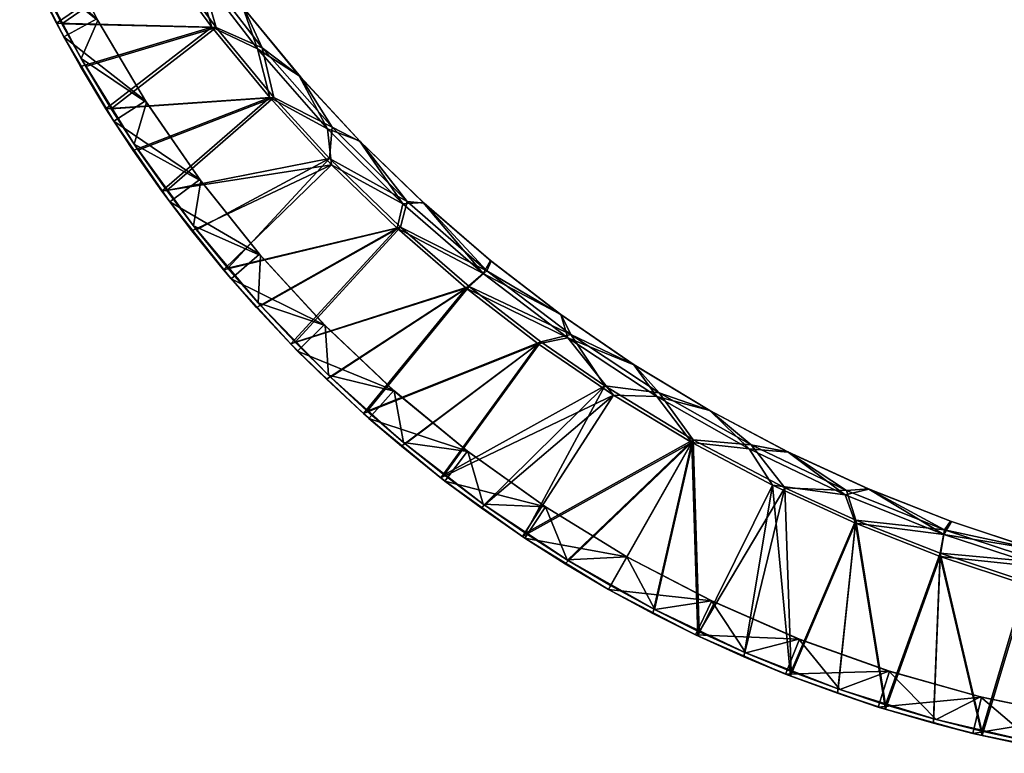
# Model space of a CAD drawing. Header units: metres. Extents: x -1503 to 1, y -1017 to 0.
# Tile 1 of 3: x -1415 to -745, y -1003 to -504. Entities that reach past the tile are written whole.
import ezdxf

# ---------------------------------------------------------------- set-up
doc = ezdxf.new("R2010")
doc.units = ezdxf.units.M

msp = doc.modelspace()

# ---------------------------------------------------------------- linework, layer by layer
at = {"layer": 'None'}
for points in [[(-1391.313477, -446.286011, -48), (-1362.060059, -504.252075, -48), (-1405.389282, -469.28653, -48)], [(-1362.78064, -502.936554, -45), (-1362.060059, -504.252075, -48), (-1391.313477, -446.286011, -48)], [(-1385.190918, -515.189636, -45), (-1415.225342, -455.42392, -45), (-1405.5354, -475.960938, -203.120316)], [(-1415.225342, -455.42392, -45), (-1385.190918, -515.189636, -45), (-1362.78064, -502.936554, -45)], [(-1390.222168, -505.978394, -192.186707), (-1405.5354, -475.960938, -203.120316), (-1321.081543, -458.446228, -427)], [(-1318.038818, -459.136078, -424), (-1401.862061, -476.540802, -201.855057), (-1386.545898, -506.381805, -190.987137)], [(-1284.442261, -508.636383, -427), (-1390.222168, -505.978394, -192.186707), (-1321.081543, -458.446228, -427)], [(-1281.551147, -508.914001, -424), (-1318.038818, -459.136078, -424), (-1386.545898, -506.381805, -190.987137)], [(-1284.442261, -508.636383, -427), (-1321.081543, -458.446228, -427), (-1297.438843, -466.04422, -427)], [(-1281.551147, -508.914001, -424), (-1293.962158, -465.746979, -424), (-1318.038818, -459.136078, -424)], [(-1253.39502, -523.51709, -427), (-1284.442261, -508.636383, -427), (-1297.438843, -466.04422, -427)], [(-1253.39502, -523.51709, -427), (-1297.438843, -466.04422, -427), (-1253.39502, -523.51709, -540)], [(-1297.438843, -466.04422, -427), (-1297.438843, -466.04422, -540), (-1253.39502, -523.51709, -540)], [(-1253.39502, -523.51709, -540), (-1297.438843, -466.04422, -540), (-1263.288818, -495.11734, -540)], [(-1250.120117, -522.776794, -424), (-1293.962158, -465.746979, -424), (-1281.551147, -508.914001, -424)], [(-1250.120117, -522.776794, -537), (-1293.962158, -465.746979, -537), (-1250.120117, -522.776794, -424)], [(-1293.962158, -465.746979, -537), (-1293.962158, -465.746979, -424), (-1250.120117, -522.776794, -424)], [(-1250.120117, -522.776794, -537), (-1262.464233, -496.176147, -537), (-1293.962158, -465.746979, -537)], [(-1373.447021, -530.037476, -48), (-1386.545898, -506.381805, -190.987137), (-1405.389282, -469.28653, -48)], [(-1386.545898, -506.381805, -190.987137), (-1401.862061, -476.540802, -201.855057), (-1405.389282, -469.28653, -48)], [(-1405.389282, -469.28653, -48), (-1362.060059, -504.252075, -48), (-1373.447021, -530.037476, -48)], [(-1390.222168, -505.978394, -192.186707), (-1385.190918, -515.189636, -45), (-1405.5354, -475.960938, -203.120316)], [(-1262.464233, -496.176147, -537), (-1224.122681, -542.601074, -537), (-1263.288818, -495.11734, -540)], [(-1224.122681, -542.601074, -537), (-1224.879272, -541.73468, -540), (-1263.288818, -495.11734, -540)], [(-1253.39502, -523.51709, -540), (-1263.288818, -495.11734, -540), (-1224.879272, -541.73468, -540)], [(-1224.122681, -542.601074, -537), (-1262.464233, -496.176147, -537), (-1250.120117, -522.776794, -537)], [(-1385.190918, -515.189636, -45), (-1390.222168, -505.978394, -192.186707), (-1373.907715, -535.372681, -181.896591)], [(-1284.442261, -508.636383, -427), (-1373.907715, -535.372681, -181.896591), (-1390.222168, -505.978394, -192.186707)], [(-1373.447021, -530.037476, -48), (-1370.264893, -535.555786, -180.775238), (-1386.545898, -506.381805, -190.987137)], [(-1281.551147, -508.914001, -424), (-1386.545898, -506.381805, -190.987137), (-1370.264893, -535.555786, -180.775238)], [(-1362.78064, -502.936554, -45), (-1385.190918, -515.189636, -45), (-1329.579468, -558.953308, -45)], [(-1356.477905, -564.332397, -172.180893), (-1373.907715, -535.372681, -181.896591), (-1284.442261, -508.636383, -427)], [(-1362.060059, -504.252075, -48), (-1328.870728, -560.057983, -48), (-1373.447021, -530.037476, -48)], [(-1352.890015, -564.289856, -171.134735), (-1281.551147, -508.914001, -424), (-1370.264893, -535.555786, -180.775238)], [(-1362.78064, -502.936554, -45), (-1329.579468, -558.953308, -45), (-1362.060059, -504.252075, -48)], [(-1329.579468, -558.953308, -45), (-1328.870728, -560.057983, -48), (-1362.060059, -504.252075, -48)], [(-1245.021362, -556.672607, -427), (-1356.477905, -564.332397, -172.180893), (-1284.442261, -508.636383, -427)], [(-1242.314087, -556.562561, -424), (-1281.551147, -508.914001, -424), (-1352.890015, -564.289856, -171.134735)], [(-1245.021362, -556.672607, -427), (-1284.442261, -508.636383, -427), (-1253.39502, -523.51709, -427)], [(-1242.314087, -556.562561, -424), (-1250.120117, -522.776794, -424), (-1281.551147, -508.914001, -424)], [(-1351.086548, -572.730042, -45), (-1385.190918, -515.189636, -45), (-1373.907715, -535.372681, -181.896591)], [(-1385.190918, -515.189636, -45), (-1351.086548, -572.730042, -45), (-1329.579468, -558.953308, -45)], [(-1202.577637, -576.760498, -424), (-1250.120117, -522.776794, -424), (-1242.314087, -556.562561, -424)], [(-1202.577637, -576.760498, -537), (-1250.120117, -522.776794, -537), (-1202.577637, -576.760498, -424)], [(-1250.120117, -522.776794, -537), (-1250.120117, -522.776794, -424), (-1202.577637, -576.760498, -424)], [(-1202.577637, -576.760498, -537), (-1224.122681, -542.601074, -537), (-1250.120117, -522.776794, -537)], [(-1205.608032, -577.917358, -427), (-1245.021362, -556.672607, -427), (-1253.39502, -523.51709, -427)], [(-1205.608032, -577.917358, -427), (-1253.39502, -523.51709, -427), (-1205.608032, -577.917358, -540)], [(-1253.39502, -523.51709, -427), (-1253.39502, -523.51709, -540), (-1205.608032, -577.917358, -540)], [(-1205.608032, -577.917358, -540), (-1253.39502, -523.51709, -540), (-1224.879272, -541.73468, -540)], [(-1351.086548, -572.730042, -45), (-1373.907715, -535.372681, -181.896591), (-1356.477905, -564.332397, -172.180893)], [(-1337.252441, -588.35498, -48), (-1352.890015, -564.289856, -171.134735), (-1373.447021, -530.037476, -48)], [(-1352.890015, -564.289856, -171.134735), (-1370.264893, -535.555786, -180.775238), (-1373.447021, -530.037476, -48)], [(-1373.447021, -530.037476, -48), (-1328.870728, -560.057983, -48), (-1337.252441, -588.35498, -48)], [(-1224.122681, -542.601074, -537), (-1183.236572, -586.801453, -537), (-1224.879272, -541.73468, -540)], [(-1183.236572, -586.801453, -537), (-1183.906616, -586.116028, -540), (-1224.879272, -541.73468, -540)], [(-1205.608032, -577.917358, -540), (-1224.879272, -541.73468, -540), (-1183.906616, -586.116028, -540)], [(-1183.236572, -586.801453, -537), (-1224.122681, -542.601074, -537), (-1202.577637, -576.760498, -537)], [(-1245.021362, -556.672607, -427), (-1338.03064, -592.669006, -163.101898), (-1356.477905, -564.332397, -172.180893)], [(-1334.5177, -592.406799, -162.123016), (-1242.314087, -556.562561, -424), (-1352.890015, -564.289856, -171.134735)], [(-1329.579468, -558.953308, -45), (-1351.086548, -572.730042, -45), (-1292.575684, -612.534302, -45)], [(-1318.477539, -620.491272, -154.624374), (-1338.03064, -592.669006, -163.101898), (-1245.021362, -556.672607, -427)], [(-1328.870728, -560.057983, -48), (-1291.904175, -613.436829, -48), (-1337.252441, -588.35498, -48)], [(-1242.314087, -556.562561, -424), (-1334.5177, -592.406799, -162.123016), (-1315.082886, -619.990295, -153.711227)], [(-1329.579468, -558.953308, -45), (-1292.575684, -612.534302, -45), (-1328.870728, -560.057983, -48)], [(-1292.575684, -612.534302, -45), (-1291.904175, -613.436829, -48), (-1328.870728, -560.057983, -48)], [(-1202.945068, -602.40094, -427), (-1318.477539, -620.491272, -154.624374), (-1245.021362, -556.672607, -427)], [(-1204.222046, -598.048828, -424), (-1242.314087, -556.562561, -424), (-1315.082886, -619.990295, -153.711227)], [(-1202.945068, -602.40094, -427), (-1245.021362, -556.672607, -427), (-1205.608032, -577.917358, -427)], [(-1204.222046, -598.048828, -424), (-1202.577637, -576.760498, -424), (-1242.314087, -556.562561, -424)], [(-1338.03064, -592.669006, -163.101898), (-1351.086548, -572.730042, -45), (-1356.477905, -564.332397, -172.180893)], [(-1337.252441, -588.35498, -48), (-1334.5177, -592.406799, -162.123016), (-1352.890015, -564.289856, -171.134735)], [(-1313.076294, -627.768494, -45), (-1351.086548, -572.730042, -45), (-1338.03064, -592.669006, -163.101898)], [(-1351.086548, -572.730042, -45), (-1313.076294, -627.768494, -45), (-1292.575684, -612.534302, -45)], [(-1154.291504, -629.001587, -427), (-1202.945068, -602.40094, -427), (-1205.608032, -577.917358, -427)], [(-1154.291504, -629.001587, -427), (-1205.608032, -577.917358, -427), (-1154.291504, -629.001587, -540)], [(-1205.608032, -577.917358, -427), (-1205.608032, -577.917358, -540), (-1154.291504, -629.001587, -540)], [(-1154.291504, -629.001587, -540), (-1205.608032, -577.917358, -540), (-1183.906616, -586.116028, -540)], [(-1151.545776, -627.458435, -424), (-1202.577637, -576.760498, -424), (-1204.222046, -598.048828, -424)], [(-1151.545776, -627.458435, -537), (-1202.577637, -576.760498, -537), (-1151.545776, -627.458435, -424)], [(-1202.577637, -576.760498, -537), (-1202.577637, -576.760498, -424), (-1151.545776, -627.458435, -424)], [(-1151.545776, -627.458435, -537), (-1183.236572, -586.801453, -537), (-1202.577637, -576.760498, -537)], [(-1296.989746, -643.941895, -48), (-1315.082886, -619.990295, -153.711227), (-1337.252441, -588.35498, -48)], [(-1315.082886, -619.990295, -153.711227), (-1334.5177, -592.406799, -162.123016), (-1337.252441, -588.35498, -48)], [(-1337.252441, -588.35498, -48), (-1291.904175, -613.436829, -48), (-1296.989746, -643.941895, -48)], [(-1183.236572, -586.801453, -537), (-1139.93457, -628.637939, -537), (-1183.906616, -586.116028, -540)], [(-1139.93457, -628.637939, -537), (-1140.50061, -628.120605, -540), (-1183.906616, -586.116028, -540)], [(-1154.291504, -629.001587, -540), (-1183.906616, -586.116028, -540), (-1140.50061, -628.120605, -540)], [(-1139.93457, -628.637939, -537), (-1183.236572, -586.801453, -537), (-1151.545776, -627.458435, -537)], [(-1318.477539, -620.491272, -154.624374), (-1313.076294, -627.768494, -45), (-1338.03064, -592.669006, -163.101898)], [(-1202.945068, -602.40094, -427), (-1297.999756, -647.525818, -146.829514), (-1318.477539, -620.491272, -154.624374)], [(-1204.222046, -598.048828, -424), (-1315.082886, -619.990295, -153.711227), (-1294.761963, -646.786255, -145.97287)], [(-1276.440063, -673.96991, -139.657669), (-1297.999756, -647.525818, -146.829514), (-1202.945068, -602.40094, -427)], [(-1273.427979, -672.959839, -138.856186), (-1204.222046, -598.048828, -424), (-1294.761963, -646.786255, -145.97287)], [(-1158.348511, -645.674866, -427), (-1276.440063, -673.96991, -139.657669), (-1202.945068, -602.40094, -427)], [(-1156.075195, -644.890076, -424), (-1204.222046, -598.048828, -424), (-1273.427979, -672.959839, -138.856186)], [(-1156.075195, -644.890076, -424), (-1151.545776, -627.458435, -424), (-1204.222046, -598.048828, -424)], [(-1158.348511, -645.674866, -427), (-1202.945068, -602.40094, -427), (-1154.291504, -629.001587, -427)], [(-1292.575684, -612.534302, -45), (-1313.076294, -627.768494, -45), (-1251.94751, -663.421875, -45)], [(-1291.904175, -613.436829, -48), (-1251.337158, -664.133484, -48), (-1296.989746, -643.941895, -48)], [(-1292.575684, -612.534302, -45), (-1251.94751, -663.421875, -45), (-1291.904175, -613.436829, -48)], [(-1251.94751, -663.421875, -45), (-1251.337158, -664.133484, -48), (-1291.904175, -613.436829, -48)], [(-1313.076294, -627.768494, -45), (-1318.477539, -620.491272, -154.624374), (-1297.999756, -647.525818, -146.829514)], [(-1296.989746, -643.941895, -48), (-1294.761963, -646.786255, -145.97287), (-1315.082886, -619.990295, -153.711227)], [(-1271.343018, -680.040283, -45), (-1313.076294, -627.768494, -45), (-1297.999756, -647.525818, -146.829514)], [(-1313.076294, -627.768494, -45), (-1271.343018, -680.040283, -45), (-1251.94751, -663.421875, -45)], [(-1099.675049, -676.54126, -427), (-1158.348511, -645.674866, -427), (-1154.291504, -629.001587, -427)], [(-1097.251099, -674.645447, -424), (-1151.545776, -627.458435, -424), (-1156.075195, -644.890076, -424)], [(-1099.675049, -676.54126, -540), (-1154.291504, -629.001587, -540), (-1140.50061, -628.120605, -540)], [(-1099.675049, -676.54126, -427), (-1154.291504, -629.001587, -427), (-1099.675049, -676.54126, -540)], [(-1154.291504, -629.001587, -427), (-1154.291504, -629.001587, -540), (-1099.675049, -676.54126, -540)], [(-1097.251099, -674.645447, -537), (-1151.545776, -627.458435, -537), (-1097.251099, -674.645447, -424)], [(-1151.545776, -627.458435, -537), (-1151.545776, -627.458435, -424), (-1097.251099, -674.645447, -424)], [(-1097.251099, -674.645447, -537), (-1139.93457, -628.637939, -537), (-1151.545776, -627.458435, -537)], [(-1139.93457, -628.637939, -537), (-1094.353271, -667.97876, -537), (-1140.50061, -628.120605, -540)], [(-1094.353271, -667.97876, -537), (-1094.79895, -667.615173, -540), (-1140.50061, -628.120605, -540)], [(-1099.675049, -676.54126, -540), (-1140.50061, -628.120605, -540), (-1094.79895, -667.615173, -540)], [(-1097.251099, -674.645447, -537), (-1094.353271, -667.97876, -537), (-1139.93457, -628.637939, -537)], [(-1271.343018, -680.040283, -45), (-1297.999756, -647.525818, -146.829514), (-1276.440063, -673.96991, -139.657669)], [(-1252.864258, -696.514954, -48), (-1273.427979, -672.959839, -138.856186), (-1296.989746, -643.941895, -48)], [(-1273.427979, -672.959839, -138.856186), (-1294.761963, -646.786255, -145.97287), (-1296.989746, -643.941895, -48)], [(-1296.989746, -643.941895, -48), (-1251.337158, -664.133484, -48), (-1252.864258, -696.514954, -48)], [(-1158.348511, -645.674866, -427), (-1254.015747, -699.571777, -133.170074), (-1276.440063, -673.96991, -139.657669)], [(-1251.098999, -698.466431, -132.374619), (-1156.075195, -644.890076, -424), (-1273.427979, -672.959839, -138.856186)], [(-1230.617432, -724.475037, -127.322548), (-1254.015747, -699.571777, -133.170074), (-1158.348511, -645.674866, -427)], [(-1156.075195, -644.890076, -424), (-1251.098999, -698.466431, -132.374619), (-1227.802734, -723.254456, -126.542557)], [(-1111.374512, -686.355713, -427), (-1230.617432, -724.475037, -127.322548), (-1158.348511, -645.674866, -427)], [(-1109.33667, -685.290527, -424), (-1156.075195, -644.890076, -424), (-1227.802734, -723.254456, -126.542557)], [(-1111.374512, -686.355713, -427), (-1158.348511, -645.674866, -427), (-1099.675049, -676.54126, -427)], [(-1109.33667, -685.290527, -424), (-1097.251099, -674.645447, -424), (-1156.075195, -644.890076, -424)], [(-1251.94751, -663.421875, -45), (-1271.343018, -680.040283, -45), (-1207.890259, -711.371338, -45)], [(-1251.94751, -663.421875, -45), (-1207.890259, -711.371338, -45), (-1251.337158, -664.133484, -48)], [(-1251.337158, -664.133484, -48), (-1207.36377, -711.905457, -48), (-1252.864258, -696.514954, -48)], [(-1207.890259, -711.371338, -45), (-1207.36377, -711.905457, -48), (-1251.337158, -664.133484, -48)], [(-1046.946655, -704.474609, -540), (-1099.675049, -676.54126, -540), (-1094.79895, -667.615173, -540)], [(-1046.636353, -704.69989, -537), (-1094.353271, -667.97876, -537), (-1097.251099, -674.645447, -537)], [(-1094.353271, -667.97876, -537), (-1046.636353, -704.69989, -537), (-1094.79895, -667.615173, -540)], [(-1046.636353, -704.69989, -537), (-1046.946655, -704.474609, -540), (-1094.79895, -667.615173, -540)], [(-1254.015747, -699.571777, -133.170074), (-1271.343018, -680.040283, -45), (-1276.440063, -673.96991, -139.657669)], [(-1252.864258, -696.514954, -48), (-1251.098999, -698.466431, -132.374619), (-1273.427979, -672.959839, -138.856186)], [(-1042.00293, -720.323792, -427), (-1111.374512, -686.355713, -427), (-1099.675049, -676.54126, -427)], [(-1039.934692, -718.112122, -424), (-1097.251099, -674.645447, -424), (-1109.33667, -685.290527, -424)], [(-1042.00293, -720.323792, -427), (-1099.675049, -676.54126, -427), (-1042.00293, -720.323792, -540)], [(-1099.675049, -676.54126, -427), (-1099.675049, -676.54126, -540), (-1042.00293, -720.323792, -540)], [(-1042.00293, -720.323792, -540), (-1099.675049, -676.54126, -540), (-1046.946655, -704.474609, -540)], [(-1039.934692, -718.112122, -537), (-1097.251099, -674.645447, -537), (-1039.934692, -718.112122, -424)], [(-1097.251099, -674.645447, -537), (-1097.251099, -674.645447, -424), (-1039.934692, -718.112122, -424)], [(-1039.934692, -718.112122, -537), (-1046.636353, -704.69989, -537), (-1097.251099, -674.645447, -537)], [(-1226.08728, -729.294006, -45), (-1271.343018, -680.040283, -45), (-1254.015747, -699.571777, -133.170074)], [(-1271.343018, -680.040283, -45), (-1226.08728, -729.294006, -45), (-1207.890259, -711.371338, -45)], [(-1111.374512, -686.355713, -427), (-1206.36792, -748.550171, -122.142151), (-1230.617432, -724.475037, -127.322548)], [(-1109.33667, -685.290527, -424), (-1227.802734, -723.254456, -126.542557), (-1203.695923, -747.153503, -121.397621)], [(-1181.250977, -771.810791, -117.623749), (-1206.36792, -748.550171, -122.142151), (-1111.374512, -686.355713, -427)], [(-1178.690063, -770.249451, -116.918678), (-1109.33667, -685.290527, -424), (-1203.695923, -747.153503, -121.397621)], [(-1062.173584, -724.313049, -427), (-1181.250977, -771.810791, -117.623749), (-1111.374512, -686.355713, -427)], [(-1060.393921, -722.99292, -424), (-1109.33667, -685.290527, -424), (-1178.690063, -770.249451, -116.918678)], [(-1042.00293, -720.323792, -427), (-1062.173584, -724.313049, -427), (-1111.374512, -686.355713, -427)], [(-1060.393921, -722.99292, -424), (-1039.934692, -718.112122, -424), (-1109.33667, -685.290527, -424)], [(-1205.10083, -745.806335, -48), (-1227.802734, -723.254456, -126.542557), (-1252.864258, -696.514954, -48)], [(-1227.802734, -723.254456, -126.542557), (-1251.098999, -698.466431, -132.374619), (-1252.864258, -696.514954, -48)], [(-1252.864258, -696.514954, -48), (-1207.36377, -711.905457, -48), (-1205.10083, -745.806335, -48)], [(-1230.617432, -724.475037, -127.322548), (-1226.08728, -729.294006, -45), (-1254.015747, -699.571777, -133.170074)], [(-1046.636353, -704.69989, -537), (-996.934082, -738.685669, -537), (-1046.946655, -704.474609, -540)], [(-996.934082, -738.685669, -537), (-997.095337, -738.581909, -540), (-1046.946655, -704.474609, -540)], [(-997.095337, -738.581909, -540), (-1042.00293, -720.323792, -540), (-1046.946655, -704.474609, -540)], [(-996.934082, -738.685669, -537), (-1046.636353, -704.69989, -537), (-1039.934692, -718.112122, -537)], [(-1207.890259, -711.371338, -45), (-1226.08728, -729.294006, -45), (-1160.615601, -756.152039, -45)], [(-1207.890259, -711.371338, -45), (-1160.615601, -756.152039, -45), (-1207.36377, -711.905457, -48)], [(-1160.615601, -756.152039, -45), (-1160.19397, -756.524353, -48), (-1207.36377, -711.905457, -48)], [(-1207.36377, -711.905457, -48), (-1160.19397, -756.524353, -48), (-1205.10083, -745.806335, -48)], [(-1205.10083, -745.806335, -48), (-1203.695923, -747.153503, -121.397621), (-1227.802734, -723.254456, -126.542557)], [(-1152.909302, -792.423584, -113.127357), (-1060.393921, -722.99292, -424), (-1178.690063, -770.249451, -116.918678)], [(-1060.393921, -722.99292, -424), (-1152.909302, -792.423584, -113.127357), (-1126.30603, -813.714294, -110.015572)], [(-1016.789612, -753.081421, -424), (-1060.393921, -722.99292, -424), (-1126.30603, -813.714294, -110.015572)], [(-1010.903442, -759.425171, -427), (-1062.173584, -724.313049, -427), (-1042.00293, -720.323792, -427)], [(-1039.934692, -718.112122, -424), (-1060.393921, -722.99292, -424), (-1016.789612, -753.081421, -424)], [(-981.533142, -760.153259, -427), (-1010.903442, -759.425171, -427), (-1042.00293, -720.323792, -427)], [(-981.533142, -760.153259, -427), (-1042.00293, -720.323792, -427), (-981.533142, -760.153259, -540)], [(-1042.00293, -720.323792, -427), (-1042.00293, -720.323792, -540), (-981.533142, -760.153259, -540)], [(-981.533142, -760.153259, -540), (-1042.00293, -720.323792, -540), (-997.095337, -738.581909, -540)], [(-979.850891, -757.665527, -424), (-1039.934692, -718.112122, -424), (-1016.789612, -753.081421, -424)], [(-979.850891, -757.665527, -537), (-1039.934692, -718.112122, -537), (-979.850891, -757.665527, -424)], [(-1039.934692, -718.112122, -537), (-1039.934692, -718.112122, -424), (-979.850891, -757.665527, -424)], [(-979.850891, -757.665527, -537), (-996.934082, -738.685669, -537), (-1039.934692, -718.112122, -537)], [(-1226.08728, -729.294006, -45), (-1230.617432, -724.475037, -127.322548), (-1206.36792, -748.550171, -122.142151)], [(-1177.526733, -775.292786, -45), (-1226.08728, -729.294006, -45), (-1206.36792, -748.550171, -122.142151)], [(-1226.08728, -729.294006, -45), (-1177.526733, -775.292786, -45), (-1160.615601, -756.152039, -45)], [(-1062.173584, -724.313049, -427), (-1155.312256, -794.200867, -113.779503), (-1181.250977, -771.810791, -117.623749)], [(-1128.606812, -815.656189, -110.6231), (-1155.312256, -794.200867, -113.779503), (-1062.173584, -724.313049, -427)], [(-1010.903442, -759.425171, -427), (-1128.606812, -815.656189, -110.6231), (-1062.173584, -724.313049, -427)], [(-996.934082, -738.685669, -537), (-945.403076, -769.828979, -537), (-997.095337, -738.581909, -540)], [(-945.403076, -769.828979, -537), (-945.403076, -769.828979, -540), (-997.095337, -738.581909, -540)], [(-945.403076, -769.828979, -540), (-981.533142, -760.153259, -540), (-997.095337, -738.581909, -540)], [(-945.403076, -769.828979, -537), (-996.934082, -738.685669, -537), (-979.850891, -757.665527, -537)], [(-1177.526733, -775.292786, -45), (-1206.36792, -748.550171, -122.142151), (-1181.250977, -771.810791, -117.623749)], [(-1153.942749, -791.564819, -48), (-1178.690063, -770.249451, -116.918678), (-1205.10083, -745.806335, -48)], [(-1178.690063, -770.249451, -116.918678), (-1203.695923, -747.153503, -121.397621), (-1205.10083, -745.806335, -48)], [(-1205.10083, -745.806335, -48), (-1160.19397, -756.524353, -48), (-1153.942749, -791.564819, -48)], [(-1160.615601, -756.152039, -45), (-1177.526733, -775.292786, -45), (-1110.351196, -797.548706, -45)], [(-1160.615601, -756.152039, -45), (-1110.351196, -797.548706, -45), (-1160.19397, -756.524353, -48)], [(-1110.351196, -797.548706, -45), (-1110.053589, -797.776855, -48), (-1160.19397, -756.524353, -48)], [(-1160.19397, -756.524353, -48), (-1110.053589, -797.776855, -48), (-1153.942749, -791.564819, -48)], [(-1126.30603, -813.714294, -110.015572), (-1098.994507, -834.027954, -107.595863), (-1016.789612, -753.081421, -424)], [(-1098.994507, -834.027954, -107.595863), (-1070.946289, -853.385376, -105.864395), (-1016.789612, -753.081421, -424)], [(-1016.789612, -753.081421, -424), (-1070.946289, -853.385376, -105.864395), (-956.686096, -789.740173, -424)], [(-979.850891, -757.665527, -424), (-1016.789612, -753.081421, -424), (-956.686096, -789.740173, -424)], [(-1010.903442, -759.425171, -427), (-1101.070923, -836.200256, -108.158104), (-1128.606812, -815.656189, -110.6231)], [(-1072.849243, -855.713745, -106.401695), (-1101.070923, -836.200256, -108.158104), (-1010.903442, -759.425171, -427)], [(-957.728394, -791.579529, -427), (-1072.849243, -855.713745, -106.401695), (-1010.903442, -759.425171, -427)], [(-957.728394, -791.579529, -427), (-1010.903442, -759.425171, -427), (-981.533142, -760.153259, -427)], [(-918.536194, -795.851501, -427), (-957.728394, -791.579529, -427), (-981.533142, -760.153259, -427)], [(-918.536194, -795.851501, -427), (-981.533142, -760.153259, -427), (-918.536194, -795.851501, -540)], [(-981.533142, -760.153259, -427), (-981.533142, -760.153259, -540), (-918.536194, -795.851501, -540)], [(-918.536194, -795.851501, -540), (-981.533142, -760.153259, -540), (-945.403076, -769.828979, -540)], [(-917.266541, -793.130005, -424), (-979.850891, -757.665527, -424), (-956.686096, -789.740173, -424)], [(-917.266541, -793.130005, -537), (-979.850891, -757.665527, -537), (-917.266541, -793.130005, -424)], [(-979.850891, -757.665527, -537), (-979.850891, -757.665527, -424), (-917.266541, -793.130005, -424)], [(-917.266541, -793.130005, -537), (-945.403076, -769.828979, -537), (-979.850891, -757.665527, -537)], [(-1153.942749, -791.564819, -48), (-1152.909302, -792.423584, -113.127357), (-1178.690063, -770.249451, -116.918678)], [(-892.033936, -798.116699, -540), (-945.403076, -769.828979, -540), (-892.20575, -798.031738, -537)], [(-945.403076, -769.828979, -540), (-945.403076, -769.828979, -537), (-892.20575, -798.031738, -537)], [(-892.033936, -798.116699, -540), (-918.536194, -795.851501, -540), (-945.403076, -769.828979, -540)], [(-892.20575, -798.031738, -537), (-945.403076, -769.828979, -537), (-917.266541, -793.130005, -537)], [(-1155.312256, -794.200867, -113.779503), (-1177.526733, -775.292786, -45), (-1181.250977, -771.810791, -117.623749)], [(-1125.895142, -817.81543, -45), (-1177.526733, -775.292786, -45), (-1155.312256, -794.200867, -113.779503)], [(-1177.526733, -775.292786, -45), (-1125.895142, -817.81543, -45), (-1110.351196, -797.548706, -45)], [(-1070.946289, -853.385376, -105.864395), (-1042.267578, -871.71344, -104.826569), (-956.686096, -789.740173, -424)], [(-956.686096, -789.740173, -424), (-1042.267578, -871.71344, -104.826569), (-1012.945801, -889.022034, -104.480362)], [(-1012.945801, -889.022034, -104.480362), (-983.029663, -905.281555, -104.826569), (-956.686096, -789.740173, -424)], [(-983.029663, -905.281555, -104.826569), (-952.569275, -920.465698, -105.864395), (-956.686096, -789.740173, -424)], [(-956.686096, -789.740173, -424), (-952.569275, -920.465698, -105.864395), (-894.352051, -822.462708, -424)], [(-917.266541, -793.130005, -424), (-956.686096, -789.740173, -424), (-894.352051, -822.462708, -424)], [(-1128.606812, -815.656189, -110.6231), (-1125.895142, -817.81543, -45), (-1155.312256, -794.200867, -113.779503)], [(-1099.650757, -833.557251, -48), (-1126.30603, -813.714294, -110.015572), (-1153.942749, -791.564819, -48)], [(-1126.30603, -813.714294, -110.015572), (-1152.909302, -792.423584, -113.127357), (-1153.942749, -791.564819, -48)], [(-1153.942749, -791.564819, -48), (-1110.053589, -797.776855, -48), (-1099.650757, -833.557251, -48)], [(-1110.351196, -797.548706, -45), (-1125.895142, -817.81543, -45), (-1057.338501, -835.362183, -45)], [(-1110.351196, -797.548706, -45), (-1057.338501, -835.362183, -45), (-1110.053589, -797.776855, -48)], [(-1043.951782, -874.198486, -105.349792), (-1072.849243, -855.713745, -106.401695), (-957.728394, -791.579529, -427)], [(-1014.424866, -891.63208, -105), (-1043.951782, -874.198486, -105.349792), (-957.728394, -791.579529, -427)], [(-957.728394, -791.579529, -427), (-984.295959, -908.003479, -105.349792), (-1014.424866, -891.63208, -105)], [(-953.588806, -923.294678, -106.401695), (-984.295959, -908.003479, -105.349792), (-957.728394, -791.579529, -427)], [(-902.818909, -820.673096, -427), (-953.588806, -923.294678, -106.401695), (-957.728394, -791.579529, -427)], [(-902.818909, -820.673096, -427), (-957.728394, -791.579529, -427), (-918.536194, -795.851501, -427)], [(-853.293884, -827.258911, -427), (-902.818909, -820.673096, -427), (-918.536194, -795.851501, -427)], [(-853.293884, -827.258911, -427), (-918.536194, -795.851501, -427), (-853.293884, -827.258911, -540)], [(-918.536194, -795.851501, -427), (-918.536194, -795.851501, -540), (-853.293884, -827.258911, -540)], [(-853.293884, -827.258911, -540), (-918.536194, -795.851501, -540), (-892.033936, -798.116699, -540)], [(-852.459473, -824.348083, -424), (-917.266541, -793.130005, -424), (-894.352051, -822.462708, -424)], [(-852.459473, -824.348083, -537), (-917.266541, -793.130005, -537), (-852.459473, -824.348083, -424)], [(-917.266541, -793.130005, -537), (-917.266541, -793.130005, -424), (-852.459473, -824.348083, -424)], [(-852.459473, -824.348083, -537), (-892.20575, -798.031738, -537), (-917.266541, -793.130005, -537)], [(-1057.338501, -835.362183, -45), (-1057.182251, -835.465698, -48), (-1110.053589, -797.776855, -48)], [(-1110.053589, -797.776855, -48), (-1057.182251, -835.465698, -48), (-1099.650757, -833.557251, -48)], [(-892.033936, -798.116699, -540), (-892.20575, -798.031738, -537), (-837.509705, -823.204956, -537)], [(-837.509705, -823.204956, -537), (-892.20575, -798.031738, -537), (-852.459473, -824.348083, -537)], [(-837.157043, -823.355408, -540), (-892.033936, -798.116699, -540), (-837.509705, -823.204956, -537)], [(-837.157043, -823.355408, -540), (-853.293884, -827.258911, -540), (-892.033936, -798.116699, -540)], [(-1125.895142, -817.81543, -45), (-1128.606812, -815.656189, -110.6231), (-1101.070923, -836.200256, -108.158104)], [(-1099.650757, -833.557251, -48), (-1098.994507, -834.027954, -107.595863), (-1126.30603, -813.714294, -110.015572)], [(-1071.440552, -856.657471, -45), (-1125.895142, -817.81543, -45), (-1101.070923, -836.200256, -108.158104)], [(-1125.895142, -817.81543, -45), (-1071.440552, -856.657471, -45), (-1057.338501, -835.362183, -45)], [(-922.346497, -937.477417, -108.158104), (-953.588806, -923.294678, -106.401695), (-902.818909, -820.673096, -427)], [(-952.569275, -920.465698, -105.864395), (-921.549866, -934.579895, -107.595863), (-894.352051, -822.462708, -424)], [(-890.572388, -950.542358, -110.6231), (-922.346497, -937.477417, -108.158104), (-902.818909, -820.673096, -427)], [(-894.352051, -822.462708, -424), (-921.549866, -934.579895, -107.595863), (-890.088806, -947.570679, -110.015572)], [(-902.818909, -820.673096, -427), (-846.350891, -846.612549, -427), (-890.572388, -950.542358, -110.6231)], [(-846.350891, -846.612549, -427), (-902.818909, -820.673096, -427), (-853.293884, -827.258911, -427)], [(-894.352051, -822.462708, -424), (-890.088806, -947.570679, -110.015572), (-846.132935, -844.407471, -424)], [(-852.459473, -824.348083, -424), (-894.352051, -822.462708, -424), (-846.132935, -844.407471, -424)], [(-786.098083, -854.234863, -540), (-853.293884, -827.258911, -540), (-837.157043, -823.355408, -540)], [(-785.717346, -851.181274, -537), (-837.509705, -823.204956, -537), (-852.459473, -824.348083, -537)], [(-785.717346, -851.181274, -424), (-852.459473, -824.348083, -424), (-846.132935, -844.407471, -424)], [(-785.717346, -851.181274, -537), (-852.459473, -824.348083, -537), (-785.717346, -851.181274, -424)], [(-852.459473, -824.348083, -537), (-852.459473, -824.348083, -424), (-785.717346, -851.181274, -424)], [(-837.157043, -823.355408, -540), (-837.509705, -823.204956, -537), (-781.487305, -845.26947, -537)], [(-785.717346, -851.181274, -537), (-781.487305, -845.26947, -537), (-837.509705, -823.204956, -537)], [(-780.946411, -845.464966, -540), (-837.157043, -823.355408, -540), (-781.487305, -845.26947, -537)], [(-780.946411, -845.464966, -540), (-786.098083, -854.234863, -540), (-837.157043, -823.355408, -540)], [(-786.098083, -854.234863, -427), (-846.350891, -846.612549, -427), (-853.293884, -827.258911, -427)], [(-786.098083, -854.234863, -427), (-853.293884, -827.258911, -427), (-786.098083, -854.234863, -540)], [(-853.293884, -827.258911, -427), (-853.293884, -827.258911, -540), (-786.098083, -854.234863, -540)], [(-1071.440552, -856.657471, -45), (-1101.070923, -836.200256, -108.158104), (-1072.849243, -855.713745, -106.401695)], [(-1042.501465, -871.569641, -48), (-1070.946289, -853.385376, -105.864395), (-1099.650757, -833.557251, -48)], [(-1070.946289, -853.385376, -105.864395), (-1098.994507, -834.027954, -107.595863), (-1099.650757, -833.557251, -48)], [(-1099.650757, -833.557251, -48), (-1057.182251, -835.465698, -48), (-1042.501465, -871.569641, -48)], [(-1057.338501, -835.362183, -45), (-1071.440552, -856.657471, -45), (-1001.832703, -869.410645, -45)], [(-1057.338501, -835.362183, -45), (-1001.832703, -869.410645, -45), (-1057.182251, -835.465698, -48)], [(-1001.832703, -869.410645, -45), (-1001.832703, -869.410645, -48), (-1057.182251, -835.465698, -48)], [(-1057.182251, -835.465698, -48), (-1001.832703, -869.410645, -48), (-1042.501465, -871.569641, -48)], [(-890.088806, -947.570679, -110.015572), (-858.153442, -959.451904, -113.127357), (-846.132935, -844.407471, -424)], [(-846.132935, -844.407471, -424), (-858.153442, -959.451904, -113.127357), (-825.882874, -970.173523, -116.918678)], [(-846.132935, -844.407471, -424), (-825.882874, -970.173523, -116.918678), (-788.638855, -867.019287, -424)], [(-785.717346, -851.181274, -424), (-846.132935, -844.407471, -424), (-788.638855, -867.019287, -424)], [(-846.350891, -846.612549, -427), (-858.443298, -962.426636, -113.779503), (-890.572388, -950.542358, -110.6231)], [(-858.443298, -962.426636, -113.779503), (-846.350891, -846.612549, -427), (-825.906311, -973.172729, -117.623749)], [(-846.350891, -846.612549, -427), (-788.505432, -869.314819, -427), (-825.906311, -973.172729, -117.623749)], [(-788.505432, -869.314819, -427), (-846.350891, -846.612549, -427), (-786.098083, -854.234863, -427)], [(-717.336487, -873.510315, -424), (-785.717346, -851.181274, -424), (-788.638855, -867.019287, -424)], [(-786.098083, -854.234863, -540), (-780.946411, -845.464966, -540), (-723.580383, -864.375366, -540)], [(-724.315125, -864.15564, -537), (-781.487305, -845.26947, -537), (-785.717346, -851.181274, -537)], [(-717.336487, -873.510315, -537), (-785.717346, -851.181274, -537), (-717.336487, -873.510315, -424)], [(-785.717346, -851.181274, -537), (-785.717346, -851.181274, -424), (-717.336487, -873.510315, -424)], [(-717.336487, -873.510315, -537), (-724.315125, -864.15564, -537), (-785.717346, -851.181274, -537)], [(-780.946411, -845.464966, -540), (-781.487305, -845.26947, -537), (-724.315125, -864.15564, -537)], [(-723.580383, -864.375366, -540), (-780.946411, -845.464966, -540), (-724.315125, -864.15564, -537)], [(-1043.951782, -874.198486, -105.349792), (-1071.440552, -856.657471, -45), (-1072.849243, -855.713745, -106.401695)], [(-1014.424866, -891.63208, -45), (-1071.440552, -856.657471, -45), (-1043.951782, -874.198486, -105.349792)], [(-1071.440552, -856.657471, -45), (-1014.424866, -891.63208, -45), (-1001.832703, -869.410645, -45)], [(-1042.501465, -871.569641, -48), (-1042.267578, -871.71344, -104.826569), (-1070.946289, -853.385376, -105.864395)], [(-717.249329, -876.658813, -427), (-788.505432, -869.314819, -427), (-786.098083, -854.234863, -427)], [(-717.249329, -876.658813, -427), (-786.098083, -854.234863, -427), (-717.249329, -876.658813, -540)], [(-786.098083, -854.234863, -427), (-786.098083, -854.234863, -540), (-717.249329, -876.658813, -540)], [(-717.249329, -876.658813, -540), (-786.098083, -854.234863, -540), (-723.580383, -864.375366, -540)], [(-1042.501465, -871.569641, -48), (-1001.832703, -869.410645, -48), (-982.786072, -905.408386, -48)], [(-1001.832703, -869.410645, -45), (-1014.424866, -891.63208, -45), (-944.100586, -899.530396, -45)], [(-944.269714, -899.449463, -48), (-1001.832703, -869.410645, -48), (-944.100586, -899.530396, -45)], [(-1001.832703, -869.410645, -48), (-1001.832703, -869.410645, -45), (-944.100586, -899.530396, -45)], [(-1001.832703, -869.410645, -48), (-944.269714, -899.449463, -48), (-982.786072, -905.408386, -48)], [(-825.906311, -973.172729, -117.623749), (-788.505432, -869.314819, -427), (-793.044922, -982.766541, -122.142151)], [(-825.882874, -970.173523, -116.918678), (-793.219849, -979.756653, -121.397621), (-788.638855, -867.019287, -424)], [(-788.638855, -867.019287, -424), (-793.219849, -979.756653, -121.397621), (-760.329773, -988.155884, -126.542557)], [(-788.505432, -869.314819, -427), (-759.930481, -991.197693, -127.322548), (-793.044922, -982.766541, -122.142151)], [(-788.638855, -867.019287, -424), (-760.329773, -988.155884, -126.542557), (-729.962952, -886.353638, -424)], [(-717.336487, -873.510315, -424), (-788.638855, -867.019287, -424), (-729.962952, -886.353638, -424)], [(-788.505432, -869.314819, -427), (-729.467957, -888.707153, -427), (-759.930481, -991.197693, -127.322548)], [(-717.249329, -876.658813, -427), (-729.467957, -888.707153, -427), (-788.505432, -869.314819, -427)], [(-1014.424866, -891.63208, -105), (-1014.424866, -891.63208, -45), (-1043.951782, -874.198486, -105.349792)], [(-982.786072, -905.408386, -48), (-1012.945801, -889.022034, -104.480362), (-1042.501465, -871.569641, -48)], [(-1012.945801, -889.022034, -104.480362), (-1042.267578, -871.71344, -104.826569), (-1042.501465, -871.569641, -48)], [(-982.786072, -905.408386, -48), (-983.029663, -905.281555, -104.826569), (-1012.945801, -889.022034, -104.480362)], [(-760.329773, -988.155884, -126.542557), (-727.093567, -995.402893, -132.374619), (-729.962952, -886.353638, -424)], [(-729.467957, -888.707153, -427), (-726.542969, -998.473022, -133.170074), (-759.930481, -991.197693, -127.322548)], [(-955.122375, -922.571106, -45), (-1014.424866, -891.63208, -45), (-984.295959, -908.003479, -105.349792)], [(-1014.424866, -891.63208, -45), (-1014.424866, -891.63208, -105), (-984.295959, -908.003479, -105.349792)], [(-1014.424866, -891.63208, -45), (-955.122375, -922.571106, -45), (-944.100586, -899.530396, -45)], [(-982.786072, -905.408386, -48), (-944.269714, -899.449463, -48), (-920.808899, -934.901001, -48)], [(-944.100586, -899.530396, -45), (-955.122375, -922.571106, -45), (-884.419739, -925.576477, -45)], [(-884.768433, -925.438477, -48), (-944.269714, -899.449463, -48), (-884.419739, -925.576477, -45)], [(-944.269714, -899.449463, -48), (-944.100586, -899.530396, -45), (-884.419739, -925.576477, -45)], [(-944.269714, -899.449463, -48), (-884.768433, -925.438477, -48), (-920.808899, -934.901001, -48)], [(-955.122375, -922.571106, -45), (-984.295959, -908.003479, -105.349792), (-953.588806, -923.294678, -106.401695)], [(-952.569275, -920.465698, -105.864395), (-983.029663, -905.281555, -104.826569), (-982.786072, -905.408386, -48)], [(-920.808899, -934.901001, -48), (-952.569275, -920.465698, -105.864395), (-982.786072, -905.408386, -48)], [(-893.818176, -949.325684, -45), (-955.122375, -922.571106, -45), (-922.346497, -937.477417, -108.158104)], [(-922.346497, -937.477417, -108.158104), (-955.122375, -922.571106, -45), (-953.588806, -923.294678, -106.401695)], [(-955.122375, -922.571106, -45), (-893.818176, -949.325684, -45), (-884.419739, -925.576477, -45)], [(-920.808899, -934.901001, -48), (-921.549866, -934.579895, -107.595863), (-952.569275, -920.465698, -105.864395)], [(-920.808899, -934.901001, -48), (-884.768433, -925.438477, -48), (-856.885681, -959.897156, -48)], [(-884.419739, -925.576477, -45), (-893.818176, -949.325684, -45), (-823.077332, -947.423767, -45)], [(-823.613403, -947.253357, -48), (-884.768433, -925.438477, -48), (-823.077332, -947.423767, -45)], [(-884.768433, -925.438477, -48), (-884.419739, -925.576477, -45), (-823.077332, -947.423767, -45)], [(-884.768433, -925.438477, -48), (-823.613403, -947.253357, -48), (-856.885681, -959.897156, -48)], [(-890.572388, -950.542358, -110.6231), (-893.818176, -949.325684, -45), (-922.346497, -937.477417, -108.158104)], [(-890.088806, -947.570679, -110.015572), (-921.549866, -934.579895, -107.595863), (-920.808899, -934.901001, -48)], [(-856.885681, -959.897156, -48), (-890.088806, -947.570679, -110.015572), (-920.808899, -934.901001, -48)], [(-893.818176, -949.325684, -45), (-830.80719, -971.767212, -45), (-823.077332, -947.423767, -45)], [(-830.80719, -971.767212, -45), (-893.818176, -949.325684, -45), (-858.443298, -962.426636, -113.779503)], [(-893.818176, -949.325684, -45), (-890.572388, -950.542358, -110.6231), (-858.443298, -962.426636, -113.779503)], [(-856.885681, -959.897156, -48), (-858.153442, -959.451904, -113.127357), (-890.088806, -947.570679, -110.015572)], [(-856.885681, -959.897156, -48), (-823.613403, -947.253357, -48), (-791.342163, -980.269592, -48)], [(-823.077332, -947.423767, -45), (-830.80719, -971.767212, -45), (-760.368225, -964.967102, -45)], [(-761.096985, -964.789917, -48), (-823.613403, -947.253357, -48), (-760.368225, -964.967102, -45)], [(-823.613403, -947.253357, -48), (-823.077332, -947.423767, -45), (-760.368225, -964.967102, -45)], [(-823.613403, -947.253357, -48), (-761.096985, -964.789917, -48), (-791.342163, -980.269592, -48)], [(-830.80719, -971.767212, -45), (-858.443298, -962.426636, -113.779503), (-825.906311, -973.172729, -117.623749)], [(-825.882874, -970.173523, -116.918678), (-858.153442, -959.451904, -113.127357), (-856.885681, -959.897156, -48)], [(-791.342163, -980.269592, -48), (-825.882874, -970.173523, -116.918678), (-856.885681, -959.897156, -48)], [(-830.80719, -971.767212, -45), (-766.392395, -989.78772, -45), (-760.368225, -964.967102, -45)], [(-791.342163, -980.269592, -48), (-761.096985, -964.789917, -48), (-724.51239, -995.914368, -48)], [(-760.368225, -964.967102, -45), (-766.392395, -989.78772, -45), (-696.594116, -978.122131, -45)], [(-697.518188, -977.964233, -48), (-761.096985, -964.789917, -48), (-696.594116, -978.122131, -45)], [(-761.096985, -964.789917, -48), (-760.368225, -964.967102, -45), (-696.594116, -978.122131, -45)], [(-761.096985, -964.789917, -48), (-697.518188, -977.964233, -48), (-724.51239, -995.914368, -48)], [(-766.392395, -989.78772, -45), (-830.80719, -971.767212, -45), (-793.044922, -982.766541, -122.142151)], [(-793.044922, -982.766541, -122.142151), (-830.80719, -971.767212, -45), (-825.906311, -973.172729, -117.623749)], [(-791.342163, -980.269592, -48), (-793.219849, -979.756653, -121.397621), (-825.882874, -970.173523, -116.918678)], [(-766.392395, -989.78772, -45), (-700.883545, -1003.300598, -45), (-696.594116, -978.122131, -45)], [(-760.329773, -988.155884, -126.542557), (-793.219849, -979.756653, -121.397621), (-791.342163, -980.269592, -48)], [(-759.930481, -991.197693, -127.322548), (-766.392395, -989.78772, -45), (-793.044922, -982.766541, -122.142151)], [(-724.51239, -995.914368, -48), (-760.329773, -988.155884, -126.542557), (-791.342163, -980.269592, -48)], [(-700.883545, -1003.300598, -45), (-766.392395, -989.78772, -45), (-726.542969, -998.473022, -133.170074)], [(-766.392395, -989.78772, -45), (-759.930481, -991.197693, -127.322548), (-726.542969, -998.473022, -133.170074)], [(-724.51239, -995.914368, -48), (-727.093567, -995.402893, -132.374619), (-760.329773, -988.155884, -126.542557)]]:
    msp.add_3dface(points, dxfattribs=at)

doc.saveas('drawing.dxf')
